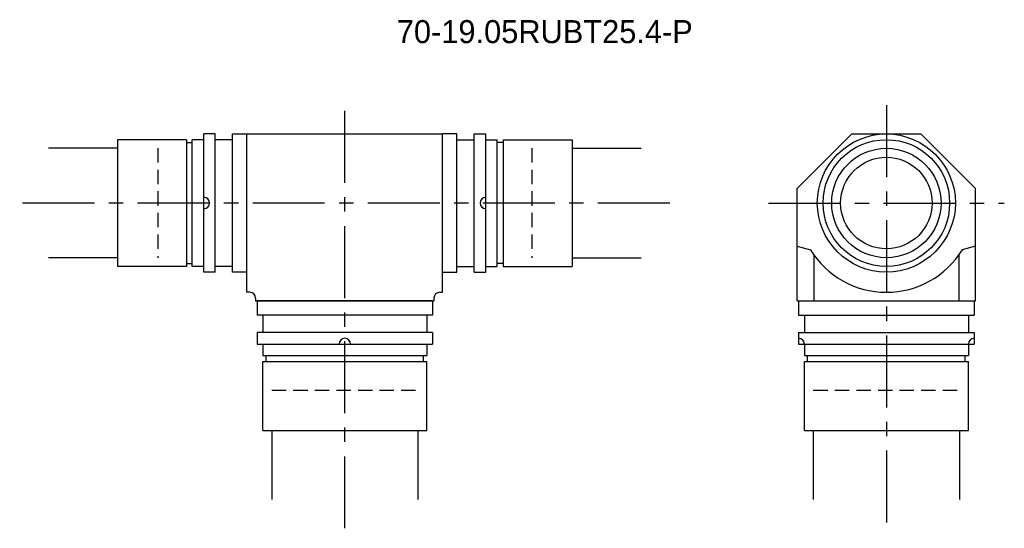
# Model space of a CAD drawing. Extents: x -281 to -110, y -54 to 35.
import ezdxf
from ezdxf.enums import TextEntityAlignment as Align

# ---------------------------------------------------------------- set-up
doc = ezdxf.new("R2010")
doc.units = 0
doc.header["$LTSCALE"] = 10
doc.linetypes.add('CENTER', pattern=[2, 1.25, -0.25, 0.25, -0.25])
doc.linetypes.add('HIDDEN', pattern=[0.375, 0.25, -0.125])
doc.layers.get('0').update_dxf_attribs({"linetype": 'CONTINUOUS'})
for name, color, linetype in [('HOJO', 4, 'CONTINUOUS'), ('L-CENTER', 1, 'CENTER'), ('L-HIDDEN', 3, 'HIDDEN')]:
    doc.layers.add(name, color=color, linetype=linetype)

msp = doc.modelspace()

# ---------------------------------------------------------------- linework, layer by layer
for p, q in [((-252.31, 13.75), (-264.31, 13.75)), ((-264.31, 13.75), (-264.31, -8.25)), ((-252.31, 13.75), (-252.31, -8.25)), ((-251.31, -8.25), (-251.31, 13.75)), ((-249.31, 13.75), (-251.31, 13.75)), ((-247.31, 14.75), (-249.31, 14.75)), ((-249.31, -9.25), (-249.31, 14.75)), ((-247.31, -9.25), (-247.31, 14.75)), ((-244.31, 13.75), (-247.31, 13.75)), ((-244.31, -9.25), (-244.31, 14.75)), ((-244.31, 14.75), (-241.81, 14.75)), ((-241.81, 14.75), (-207.81, 14.75)), ((-241.81, -12.75), (-241.81, 14.75)), ((-205.31, 14.75), (-207.81, 14.75)), ((-207.81, -12.75), (-207.81, 14.75)), ((-205.31, -9.25), (-205.31, 14.75)), ((-205.31, 13.75), (-202.31, 13.75)), ((-202.31, -9.25), (-202.31, 14.75)), ((-202.31, 14.75), (-200.31, 14.75)), ((-200.31, -9.25), (-200.31, 14.75)), ((-200.31, 13.75), (-198.31, 13.75)), ((-198.31, -8.25), (-198.31, 13.75)), ((-197.31, 13.75), (-197.31, -8.25)), ((-197.31, 13.75), (-185.31, 13.75)), ((-185.31, 13.75), (-185.31, -8.25)), ((-136.69, 14.75), (-146.19, 5.25)), ((-136.69, 14.75), (-124.69, 14.75)), ((-124.69, 14.75), (-115.19, 5.25)), ((-252.31, 13.25), (-251.31, 13.25)), ((-197.31, 13.25), (-198.31, 13.25)), ((-146.19, -14.25), (-146.19, 5.25)), ((-115.19, -14.25), (-115.19, 5.25)), ((-146.19, -4.75), (-143.9, -5.36)), ((-115.19, -4.75), (-117.49, -5.36)), ((-143.29, -6.28), (-143.29, -14.25)), ((-118.1, -6.28), (-118.1, -14.25)), ((-252.31, -8.25), (-264.31, -8.25)), ((-252.31, -7.75), (-251.31, -7.75)), ((-249.31, -8.25), (-251.31, -8.25)), ((-244.31, -8.25), (-247.31, -8.25)), ((-205.31, -8.25), (-202.31, -8.25)), ((-200.31, -8.25), (-198.31, -8.25)), ((-197.31, -7.75), (-198.31, -7.75)), ((-197.31, -8.25), (-185.31, -8.25)), ((-247.31, -9.25), (-249.31, -9.25)), ((-241.81, -9.25), (-244.31, -9.25)), ((-207.81, -9.25), (-205.31, -9.25)), ((-202.31, -9.25), (-200.31, -9.25)), ((-241.31, -12.75), (-241.81, -12.75)), ((-208.31, -12.75), (-207.81, -12.75)), ((-240.31, -13.75), (-240.31, -14.25)), ((-240.31, -14.25), (-209.31, -14.25)), ((-209.56, -14.25), (-240.06, -14.25)), ((-240.06, -14.25), (-240.06, -16.75)), ((-209.81, -14.25), (-239.81, -14.25)), ((-209.56, -14.25), (-209.56, -16.75)), ((-209.31, -13.75), (-209.31, -14.25)), ((-146.19, -14.25), (-115.44, -14.25)), ((-146.19, -14.25), (-115.19, -14.25)), ((-145.94, -14.25), (-145.94, -16.75)), ((-115.44, -14.25), (-115.44, -16.75)), ((-209.56, -16.75), (-240.06, -16.75)), ((-239.06, -16.75), (-239.06, -19.75)), ((-210.56, -16.75), (-210.56, -19.75)), ((-145.94, -16.75), (-115.44, -16.75)), ((-144.94, -16.75), (-144.94, -19.75)), ((-116.44, -16.75), (-116.44, -19.75)), ((-209.56, -19.75), (-240.06, -19.75)), ((-240.06, -19.75), (-240.06, -21.75)), ((-209.56, -19.75), (-209.56, -21.75)), ((-145.94, -19.75), (-115.44, -19.75)), ((-145.94, -19.75), (-145.94, -21.75)), ((-115.44, -19.75), (-115.44, -21.75)), ((-240.06, -21.75), (-209.56, -21.75)), ((-239.06, -21.75), (-239.06, -23.75)), ((-210.56, -21.75), (-210.56, -23.75)), ((-145.94, -21.75), (-115.44, -21.75)), ((-144.94, -21.75), (-144.94, -23.75)), ((-116.44, -21.75), (-116.44, -23.75)), ((-239.06, -23.75), (-210.56, -23.75)), ((-238.48, -24.75), (-238.48, -23.75)), ((-211.13, -24.75), (-211.13, -23.75)), ((-144.94, -23.75), (-116.44, -23.75)), ((-144.37, -24.75), (-144.37, -23.75)), ((-117.02, -24.75), (-117.02, -23.75)), ((-239.06, -36.75), (-239.06, -24.75)), ((-239.06, -24.75), (-210.56, -24.75)), ((-210.56, -36.75), (-210.56, -24.75)), ((-144.94, -36.75), (-144.94, -24.75)), ((-144.94, -24.75), (-116.44, -24.75)), ((-116.44, -36.75), (-116.44, -24.75)), ((-239.06, -36.75), (-210.56, -36.75)), ((-144.94, -36.75), (-116.44, -36.75))]:
    msp.add_line(p, q)
for radius in [12, 11, 9.5, 7.95]:
    msp.add_circle((-130.69, 2.75), radius)
for centre, radius, start, end in [((-249.31, 2.75), 1, 270, 90), ((-200.31, 2.75), 1, 90, 270), ((-130.69, 2.75), 15.5, 211.569, 328.431), ((-241.31, -13.75), 1, 0, 90), ((-208.31, -13.75), 1, 90, 180), ((-224.81, -21.75), 1, 0, 180), ((-145.94, -21.75), 1, 0, 90), ((-115.44, -21.75), 1, 90, 180)]:
    msp.add_arc(centre, radius, start, end)
at = {"layer": 'HOJO'}
for p, q in [((-264.31, 12.28), (-276.31, 12.28)), ((-185.31, 12.28), (-173.31, 12.28)), ((-264.31, -6.77), (-276.31, -6.77)), ((-185.31, -6.77), (-173.31, -6.77)), ((-237.51, -36.75), (-237.51, -48.75)), ((-212.11, -36.75), (-212.11, -48.75)), ((-143.39, -36.75), (-143.39, -48.75)), ((-117.99, -36.75), (-117.99, -48.75))]:
    msp.add_line(p, q, dxfattribs=at)
at = {"layer": 'L-CENTER'}
for p, q in [((-224.81, -53.75), (-224.81, 19.75)), ((-130.69, 19.75), (-130.69, -53.75)), ((-168.31, 2.75), (-281.31, 2.75)), ((-151.19, 2.75), (-110.19, 2.75))]:
    msp.add_line(p, q, dxfattribs=at)
at = {"layer": 'L-HIDDEN'}
for p, q in [((-257.31, 12.28), (-257.31, -6.77)), ((-192.31, 12.28), (-192.31, -6.77)), ((-237.51, -29.75), (-212.11, -29.75)), ((-143.39, -29.75), (-117.99, -29.75))]:
    msp.add_line(p, q, dxfattribs=at)

# ---------------------------------------------------------------- texts
at = {"layer": 'HOJO'}
msp.add_text('70-19.05RUBT25.4-P', height=4, dxfattribs=at).set_placement((-190.05, 32.52), align=Align.MIDDLE_CENTER)

doc.saveas('drawing.dxf')
